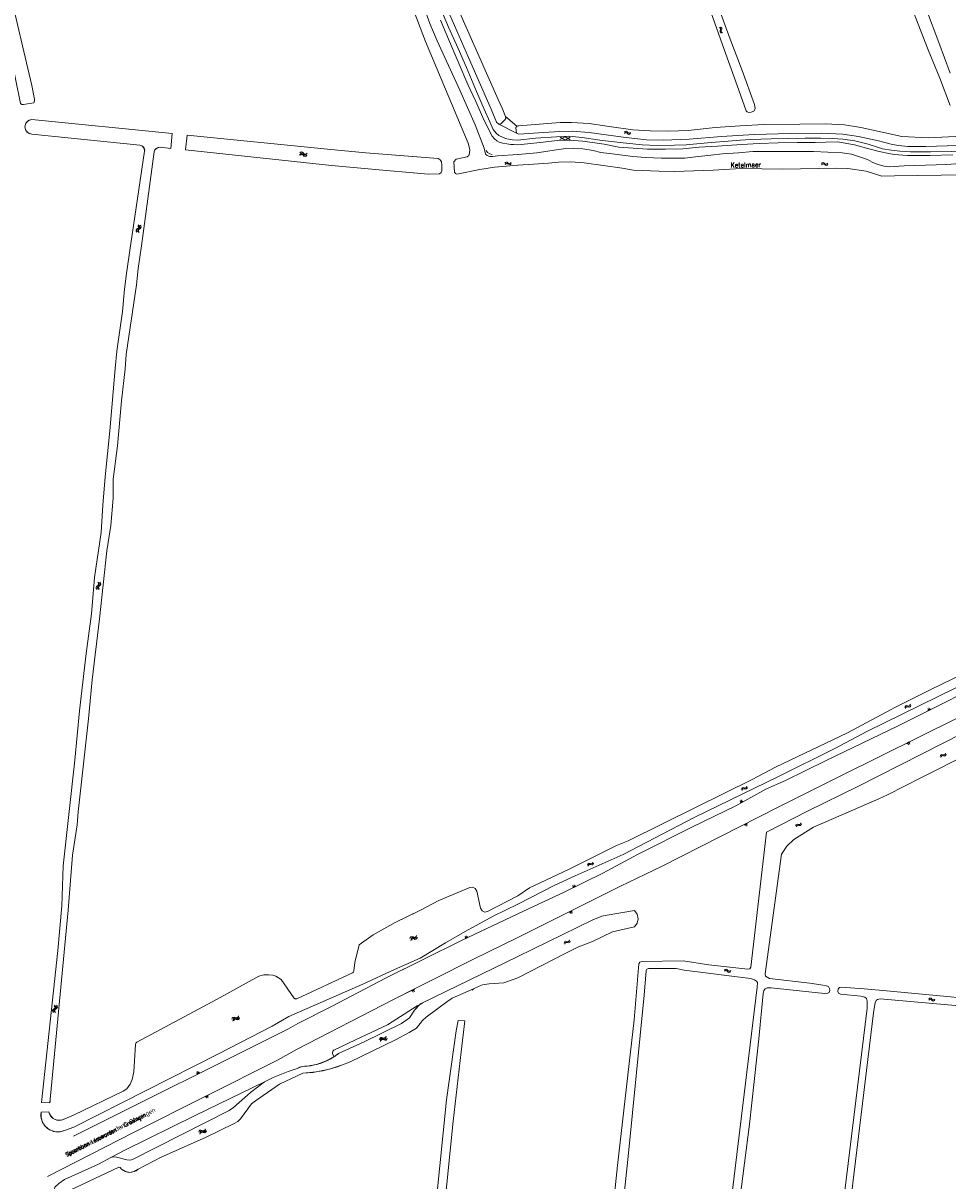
# Model space of a CAD drawing. Header units: metres. Extents: x 189705 to 199106, y 581686 to 588448.
# Tile 31 of 256: x 192800 to 193174, y 582122 to 582590. Entities that reach past the tile are written whole.
import ezdxf

# ---------------------------------------------------------------- set-up
doc = ezdxf.new("R2010")
doc.units = ezdxf.units.M
doc.layers.add('B-WA-OG-GBKN-G', color=7, linetype='Continuous', lineweight=18)
doc.styles.add('Style-STANDARD', font='STANDARD.shx')
doc.styles.add('Style-WORKING', font='WORKING.shx')

msp = doc.modelspace()

# ---------------------------------------------------------------- linework, layer by layer
at = {"layer": 'B-WA-OG-GBKN-G'}
for p, q in [((193081.319, 582588.194), (193081.684, 582588.012)), ((193081.776, 582588.389), (193082.142, 582588.209)), ((193082.142, 582588.209), (193082.364, 582587.969)), ((193081.684, 582588.012), (193081.905, 582587.769)), ((193081.813, 582587.046), (193081.692, 582586.656)), ((193081.692, 582586.656), (193081.714, 582586.328)), ((193081.714, 582586.328), (193081.941, 582586.079)), ((193081.93, 582587.444), (193081.813, 582587.046)), ((193081.905, 582587.769), (193081.93, 582587.444)), ((193081.941, 582586.079), (193082.307, 582585.898)), ((193082.27, 582587.242), (193082.15, 582586.852)), ((193082.15, 582586.852), (193082.172, 582586.523)), ((193082.172, 582586.523), (193082.398, 582586.274)), ((193082.389, 582587.631), (193082.27, 582587.242)), ((193082.364, 582587.969), (193082.389, 582587.631)), ((193082.398, 582586.274), (193082.764, 582586.092)), ((192860.284, 582545.346), (192803.551, 582551.065)), ((193043.066, 582545.936), (193043.387, 582546.186)), ((193043.387, 582546.186), (193043.7, 582546.281)), ((193043.7, 582546.281), (193044.015, 582546.156)), ((193044.015, 582546.156), (193044.312, 582545.878)), ((192847.215, 582540.644), (192803.549, 582545.052)), ((192860.284, 582545.346), (192859.683, 582539.386)), ((192866.254, 582544.745), (192865.653, 582538.783)), ((192923.101, 582539.014), (192866.254, 582544.745)), ((193019.074, 582544.099), (193017, 582542.962)), ((193017.022, 582543.93), (193019.043, 582542.701)), ((193021.116, 582543.836), (193019.043, 582542.701)), ((193019.074, 582544.099), (193021.095, 582542.868)), ((193043.041, 582545.44), (193043.364, 582545.688)), ((193043.364, 582545.688), (193043.679, 582545.78)), ((193043.679, 582545.78), (193043.982, 582545.661)), ((193043.982, 582545.661), (193044.29, 582545.382)), ((193044.29, 582545.382), (193044.587, 582545.102)), ((193044.312, 582545.878), (193044.612, 582545.6)), ((193044.587, 582545.102), (193044.892, 582544.979)), ((193044.612, 582545.6), (193044.916, 582545.477)), ((193044.892, 582544.979), (193045.215, 582545.074)), ((193044.916, 582545.477), (193045.24, 582545.57)), ((193045.215, 582545.074), (193045.538, 582545.325)), ((193045.24, 582545.57), (193045.563, 582545.821)), ((192843.468, 582500), (192849.126, 582538.19)), ((192853.016, 582537.975), (192847.793, 582500)), ((192859.683, 582539.386), (192855.363, 582539.822)), ((192924.642, 582532.481), (192865.653, 582538.783)), ((192912.461, 582536.929), (192912.148, 582536.667)), ((192912.468, 582537.425), (192912.154, 582537.163)), ((192912.781, 582537.034), (192912.461, 582536.929)), ((192912.787, 582537.533), (192912.468, 582537.425)), ((192913.09, 582536.922), (192912.781, 582537.034)), ((192913.097, 582537.421), (192912.787, 582537.533)), ((192913.399, 582536.655), (192913.09, 582536.922)), ((192913.404, 582537.152), (192913.097, 582537.421)), ((192913.721, 582536.885), (192913.404, 582537.152)), ((192914.029, 582536.777), (192913.721, 582536.885)), ((192914.34, 582536.881), (192914.029, 582536.777)), ((192914.654, 582537.141), (192914.34, 582536.881)), ((192913.707, 582536.389), (192913.399, 582536.655)), ((192914.026, 582536.276), (192913.707, 582536.389)), ((192914.336, 582536.382), (192914.026, 582536.276)), ((192914.647, 582536.644), (192914.336, 582536.382)), ((192924.642, 582532.481), (192948.332, 582530.346)), ((192995.023, 582533.646), (192994.752, 582533.34)), ((192995.091, 582533.154), (192994.821, 582532.848)), ((192995.323, 582533.8), (192995.023, 582533.646)), ((192995.391, 582533.306), (192995.091, 582533.154)), ((192995.645, 582533.736), (192995.323, 582533.8)), ((192995.714, 582533.242), (192995.391, 582533.306)), ((192995.99, 582533.517), (192995.645, 582533.736)), ((192996.06, 582533.025), (192995.714, 582533.242)), ((192996.344, 582533.3), (192995.99, 582533.517)), ((192996.404, 582532.808), (192996.06, 582533.025)), ((192996.664, 582533.24), (192996.344, 582533.3)), ((192996.737, 582532.744), (192996.404, 582532.808)), ((192996.956, 582533.389), (192996.664, 582533.24)), ((192997.027, 582532.896), (192996.737, 582532.744)), ((192997.227, 582533.694), (192996.956, 582533.389)), ((192997.296, 582533.202), (192997.027, 582532.896)), ((193122.722, 582533.228), (193123.015, 582533.51)), ((193122.748, 582532.732), (193123.044, 582533.012)), ((193123.015, 582533.51), (193123.317, 582533.637)), ((193123.044, 582533.012), (193123.348, 582533.137)), ((193123.317, 582533.637), (193123.643, 582533.545)), ((193123.348, 582533.137), (193123.662, 582533.049)), ((193123.643, 582533.545), (193123.968, 582533.299)), ((193123.662, 582533.049), (193123.996, 582532.803)), ((193123.968, 582533.299), (193124.294, 582533.054)), ((193123.996, 582532.803), (193124.32, 582532.556)), ((193124.294, 582533.054), (193124.61, 582532.962)), ((193124.32, 582532.556), (193124.636, 582532.464)), ((193124.61, 582532.962), (193124.922, 582533.088)), ((193124.636, 582532.464), (193124.948, 582532.592)), ((193124.922, 582533.088), (193125.218, 582533.371)), ((193124.948, 582532.592), (193125.244, 582532.875)), ((192954.698, 582529.753), (192948.332, 582530.346)), ((192845.867, 582506.265), (192846.008, 582506.573)), ((192845.945, 582505.947), (192845.867, 582506.265)), ((192846.179, 582505.613), (192845.945, 582505.947)), ((192846.008, 582506.573), (192846.301, 582506.855)), ((192846.301, 582506.855), (192846.595, 582507.139)), ((192846.366, 582506.217), (192846.501, 582506.514)), ((192846.442, 582505.898), (192846.366, 582506.217)), ((192846.658, 582507.765), (192846.425, 582508.101)), ((192846.673, 582505.562), (192846.442, 582505.898)), ((192846.501, 582506.514), (192846.796, 582506.806)), ((192846.595, 582507.139), (192846.734, 582507.437)), ((192846.734, 582507.437), (192846.658, 582507.765)), ((192846.796, 582506.806), (192847.091, 582507.088)), ((192847.152, 582507.714), (192846.919, 582508.05)), ((192847.091, 582507.088), (192847.23, 582507.386)), ((192847.23, 582507.386), (192847.152, 582507.714)), ((192830.391, 582363.928), (192830.644, 582363.609)), ((192830.644, 582363.609), (192830.74, 582363.295)), ((192830.887, 582363.91), (192831.142, 582363.592)), ((192831.142, 582363.592), (192831.241, 582363.28)), ((192830.074, 582362.379), (192829.954, 582362.072)), ((192829.954, 582362.072), (192830.054, 582361.75)), ((192830.054, 582361.75), (192830.308, 582361.43)), ((192830.35, 582362.679), (192830.074, 582362.379)), ((192830.624, 582362.99), (192830.35, 582362.679)), ((192830.572, 582362.36), (192830.452, 582362.054)), ((192830.452, 582362.054), (192830.55, 582361.732)), ((192830.55, 582361.732), (192830.805, 582361.412)), ((192830.846, 582362.663), (192830.572, 582362.36)), ((192830.74, 582363.295), (192830.624, 582362.99)), ((192831.12, 582362.964), (192830.846, 582362.663)), ((192831.241, 582363.28), (192831.12, 582362.964)), ((193156.581, 582313.788), (193156.442, 582313.403)), ((193156.804, 582314.041), (193156.581, 582313.788)), ((193156.825, 582313.355), (193156.686, 582312.971)), ((193157.128, 582314.1), (193156.804, 582314.041)), ((193157.049, 582313.607), (193156.825, 582313.355)), ((193157.373, 582313.665), (193157.049, 582313.607)), ((193157.528, 582314.022), (193157.128, 582314.1)), ((193157.774, 582313.59), (193157.373, 582313.665)), ((193157.937, 582313.95), (193157.528, 582314.022)), ((193158.174, 582313.514), (193157.774, 582313.59)), ((193158.257, 582314.011), (193157.937, 582313.95)), ((193158.507, 582313.577), (193158.174, 582313.514)), ((193158.474, 582314.258), (193158.257, 582314.011)), ((193158.614, 582314.64), (193158.474, 582314.258)), ((193158.721, 582313.824), (193158.507, 582313.577)), ((193158.859, 582314.207), (193158.721, 582313.824)), ((193165.886, 582311.977), (193165.662, 582312.43)), ((193166.113, 582312.089), (193165.664, 582312.996)), ((193166.34, 582312.201), (193166.116, 582312.655)), ((193166.567, 582312.313), (193166.118, 582313.221)), ((193166.794, 582312.425), (193166.569, 582312.879)), ((193157.253, 582299.092), (193157.477, 582298.647)), ((193157.475, 582299.204), (193157.924, 582298.315)), ((193157.697, 582299.316), (193157.921, 582298.872)), ((193157.919, 582299.428), (193158.368, 582298.54)), ((193158.141, 582299.54), (193158.366, 582299.096)), ((193170.824, 582294.011), (193170.687, 582293.626)), ((193171.045, 582294.266), (193170.824, 582294.011)), ((193171.071, 582293.58), (193170.934, 582293.195)), ((193171.368, 582294.326), (193171.045, 582294.266)), ((193171.292, 582293.833), (193171.071, 582293.58)), ((193171.616, 582293.893), (193171.292, 582293.833)), ((193171.769, 582294.251), (193171.368, 582294.326)), ((193172.018, 582293.821), (193171.616, 582293.893)), ((193172.178, 582294.182), (193171.769, 582294.251)), ((193172.418, 582293.747), (193172.018, 582293.821)), ((193172.498, 582294.245), (193172.178, 582294.182)), ((193172.75, 582293.812), (193172.418, 582293.747)), ((193172.714, 582294.493), (193172.498, 582294.245)), ((193172.852, 582294.876), (193172.714, 582294.493)), ((193172.963, 582294.061), (193172.75, 582293.812)), ((193173.099, 582294.445), (193172.963, 582294.061)), ((193090.488, 582280.644), (193090.349, 582280.259)), ((193090.71, 582280.897), (193090.488, 582280.644)), ((193090.732, 582280.211), (193090.593, 582279.827)), ((193091.034, 582280.956), (193090.71, 582280.897)), ((193090.956, 582280.463), (193090.732, 582280.211)), ((193091.279, 582280.522), (193090.956, 582280.463)), ((193091.435, 582280.879), (193091.034, 582280.956)), ((193091.681, 582280.447), (193091.279, 582280.522)), ((193091.843, 582280.807), (193091.435, 582280.879)), ((193092.081, 582280.371), (193091.681, 582280.447)), ((193092.164, 582280.869), (193091.843, 582280.807)), ((193092.413, 582280.435), (193092.081, 582280.371)), ((193092.38, 582281.115), (193092.164, 582280.869)), ((193092.52, 582281.498), (193092.38, 582281.115)), ((193092.627, 582280.682), (193092.413, 582280.435)), ((193092.765, 582281.066), (193092.627, 582280.682)), ((193090.308, 582274.866), (193089.819, 582275.746)), ((193090.088, 582274.744), (193089.843, 582275.184)), ((193090.748, 582275.11), (193090.259, 582275.991)), ((193090.528, 582274.988), (193090.284, 582275.428)), ((193090.968, 582275.232), (193090.724, 582275.673)), ((193091.566, 582266.174), (193091.795, 582265.722)), ((193091.791, 582266.288), (193092.25, 582265.386)), ((193092.017, 582266.403), (193092.246, 582265.952)), ((193092.243, 582266.518), (193092.701, 582265.615)), ((193092.468, 582266.632), (193092.698, 582266.181)), ((193112.266, 582265.478), (193112.397, 582265.864)), ((193112.397, 582265.864), (193112.607, 582266.115)), ((193112.518, 582265.05), (193112.651, 582265.435)), ((193112.607, 582266.115), (193112.938, 582266.184)), ((193112.651, 582265.435), (193112.864, 582265.685)), ((193112.864, 582265.685), (193113.183, 582265.752)), ((193112.938, 582266.184), (193113.339, 582266.115)), ((193113.183, 582265.752), (193113.593, 582265.688)), ((193113.339, 582266.115), (193113.742, 582266.047)), ((193113.593, 582265.688), (193113.995, 582265.617)), ((193113.742, 582266.047), (193114.065, 582266.111)), ((193113.995, 582265.617), (193114.317, 582265.681)), ((193114.065, 582266.111), (193114.283, 582266.367)), ((193114.283, 582266.367), (193114.416, 582266.754)), ((193114.317, 582265.681), (193114.535, 582265.939)), ((193114.535, 582265.939), (193114.668, 582266.326)), ((192818.207, 582231.47), (192820.013, 582253.724)), ((192816.172, 582249.358), (192815.719, 582233.125)), ((193028.305, 582250.028), (193028.164, 582249.644)), ((193028.528, 582250.281), (193028.305, 582250.028)), ((193028.548, 582249.595), (193028.407, 582249.211)), ((193028.852, 582250.338), (193028.528, 582250.281)), ((193028.772, 582249.846), (193028.548, 582249.595)), ((193029.096, 582249.903), (193028.772, 582249.846)), ((193029.252, 582250.26), (193028.852, 582250.338)), ((193029.497, 582249.827), (193029.096, 582249.903)), ((193029.66, 582250.187), (193029.252, 582250.26)), ((193029.896, 582249.75), (193029.497, 582249.827)), ((193029.981, 582250.247), (193029.66, 582250.187)), ((193030.229, 582249.812), (193029.896, 582249.75)), ((193030.198, 582250.493), (193029.981, 582250.247)), ((193030.34, 582250.875), (193030.198, 582250.493)), ((193030.444, 582250.059), (193030.229, 582249.812)), ((193030.583, 582250.442), (193030.444, 582250.059)), ((193022.423, 582240.504), (193022.211, 582240.96)), ((193022.651, 582240.609), (193022.228, 582241.522)), ((193022.879, 582240.715), (193022.668, 582241.171)), ((193023.107, 582240.821), (193022.684, 582241.733)), ((193023.335, 582240.926), (193023.124, 582241.383)), ((192818.207, 582231.47), (192810.848, 582153.605)), ((193020.8, 582230.778), (193021.026, 582230.325)), ((193021.027, 582230.89), (193021.477, 582229.985)), ((193021.253, 582231.003), (193021.478, 582230.55)), ((193021.479, 582231.116), (193021.93, 582230.21)), ((193021.706, 582231.228), (193021.931, 582230.776)), ((192956.961, 582220.126), (192956.821, 582219.742)), ((192957.184, 582220.379), (192956.961, 582220.126)), ((192957.204, 582219.692), (192957.064, 582219.309)), ((192957.508, 582220.436), (192957.184, 582220.379)), ((192957.428, 582219.944), (192957.204, 582219.692)), ((192957.752, 582220.001), (192957.428, 582219.944)), ((192957.909, 582220.357), (192957.508, 582220.436)), ((192958.154, 582219.925), (192957.752, 582220.001)), ((192958.317, 582220.284), (192957.909, 582220.357)), ((192958.553, 582219.848), (192958.154, 582219.925)), ((192958.638, 582220.345), (192958.317, 582220.284)), ((192958.886, 582219.91), (192958.553, 582219.848)), ((192958.855, 582220.59), (192958.638, 582220.345)), ((192958.997, 582220.973), (192958.855, 582220.59)), ((192959.101, 582220.156), (192958.886, 582219.91)), ((192959.24, 582220.539), (192959.101, 582220.156)), ((192978.882, 582219.892), (192978.667, 582220.339)), ((192979.106, 582219.999), (192978.675, 582220.895)), ((192979.33, 582220.107), (192979.115, 582220.555)), ((192979.554, 582220.215), (192979.123, 582221.11)), ((192979.778, 582220.322), (192979.562, 582220.77)), ((193018.664, 582218.148), (193018.803, 582218.531)), ((193018.803, 582218.531), (193019.018, 582218.777)), ((193019.018, 582218.777), (193019.351, 582218.839)), ((193019.351, 582218.839), (193019.75, 582218.761)), ((193019.75, 582218.761), (193020.151, 582218.685)), ((193020.151, 582218.685), (193020.476, 582218.742)), ((193020.476, 582218.742), (193020.7, 582218.993)), ((193020.7, 582218.993), (193020.841, 582219.377)), ((193020.719, 582218.307), (193020.942, 582218.559)), ((193020.942, 582218.559), (193021.083, 582218.943)), ((193018.906, 582217.714), (193019.048, 582218.096)), ((193019.048, 582218.096), (193019.266, 582218.342)), ((193019.266, 582218.342), (193019.586, 582218.402)), ((193019.586, 582218.402), (193019.995, 582218.329)), ((193019.995, 582218.329), (193020.395, 582218.249)), ((193020.395, 582218.249), (193020.719, 582218.307)), ((192902.182, 582204.779), (192904.353, 582203.356)), ((192910.624, 582195.58), (192933.141, 582206.082)), ((193083.465, 582206.733), (193083.792, 582206.976)), ((193083.497, 582207.228), (193083.822, 582207.474)), ((193083.792, 582206.976), (193084.108, 582207.064)), ((193083.822, 582207.474), (193084.136, 582207.564)), ((193084.108, 582207.064), (193084.41, 582206.94)), ((193084.136, 582207.564), (193084.449, 582207.435)), ((193084.41, 582206.94), (193084.713, 582206.657)), ((193084.449, 582207.435), (193084.743, 582207.153)), ((193084.713, 582206.657), (193085.006, 582206.373)), ((193084.743, 582207.153), (193085.038, 582206.871)), ((193085.006, 582206.373), (193085.309, 582206.245)), ((193085.038, 582206.871), (193085.341, 582206.743)), ((193085.309, 582206.245), (193085.634, 582206.336)), ((193085.341, 582206.743), (193085.665, 582206.832)), ((193085.634, 582206.336), (193085.96, 582206.582)), ((193085.665, 582206.832), (193085.992, 582207.078)), ((192904.353, 582203.356), (192909.372, 582195.927)), ((192907.444, 582188.437), (192937.31, 582201.489)), ((192878.392, 582195.481), (192845.931, 582178.013)), ((192957.035, 582199.034), (192957.263, 582198.581)), ((192957.036, 582199.035), (192957.264, 582198.584)), ((192957.261, 582199.148), (192957.718, 582198.243)), ((192957.262, 582199.148), (192957.717, 582198.247)), ((192957.487, 582199.262), (192957.715, 582198.812)), ((192957.487, 582199.262), (192957.715, 582198.81)), ((192957.712, 582199.376), (192958.167, 582198.475)), ((192957.713, 582199.376), (192958.17, 582198.472)), ((192957.938, 582199.49), (192958.165, 582199.039)), ((192957.939, 582199.49), (192958.168, 582199.038)), ((193166.382, 582195.313), (193166.061, 582195.06)), ((193166.401, 582195.81), (193166.08, 582195.556)), ((193166.704, 582195.411), (193166.382, 582195.313)), ((193166.723, 582195.909), (193166.401, 582195.81)), ((193167.01, 582195.29), (193166.704, 582195.411)), ((193167.03, 582195.789), (193166.723, 582195.909)), ((193167.312, 582195.016), (193167.01, 582195.29)), ((193167.33, 582195.512), (193167.03, 582195.789)), ((193167.64, 582195.237), (193167.33, 582195.512)), ((193167.945, 582195.12), (193167.64, 582195.237)), ((193168.259, 582195.216), (193167.945, 582195.12)), ((193168.579, 582195.468), (193168.259, 582195.216)), ((192812.095, 582190.792), (192812.221, 582191.107)), ((192812.189, 582190.479), (192812.095, 582190.792)), ((192812.439, 582190.157), (192812.189, 582190.479)), ((192812.221, 582191.107), (192812.5, 582191.403)), ((192812.5, 582191.403), (192812.779, 582191.701)), ((192812.811, 582192.329), (192812.561, 582192.653)), ((192812.596, 582190.769), (192812.716, 582191.072)), ((192812.687, 582190.454), (192812.596, 582190.769)), ((192812.934, 582190.13), (192812.687, 582190.454)), ((192812.716, 582191.072), (192812.996, 582191.379)), ((192812.779, 582191.701), (192812.903, 582192.006)), ((192812.903, 582192.006), (192812.811, 582192.329)), ((192812.996, 582191.379), (192813.277, 582191.675)), ((192813.307, 582192.303), (192813.057, 582192.627)), ((192813.277, 582191.675), (192813.401, 582191.98)), ((192813.401, 582191.98), (192813.307, 582192.303)), ((192910.997, 582185.638), (192924.673, 582192.433)), ((193167.613, 582194.741), (193167.312, 582195.016)), ((193167.929, 582194.62), (193167.613, 582194.741)), ((193168.241, 582194.718), (193167.929, 582194.62)), ((193168.56, 582194.972), (193168.241, 582194.718)), ((192885.045, 582187.565), (192884.912, 582187.179)), ((192885.263, 582187.822), (192885.045, 582187.565)), ((192885.296, 582187.137), (192885.163, 582186.75)), ((192885.586, 582187.886), (192885.263, 582187.822)), ((192885.515, 582187.392), (192885.296, 582187.137)), ((192885.838, 582187.456), (192885.515, 582187.392)), ((192885.988, 582187.815), (192885.586, 582187.886)), ((192886.241, 582187.387), (192885.838, 582187.456)), ((192886.397, 582187.75), (192885.988, 582187.815)), ((192886.641, 582187.318), (192886.241, 582187.387)), ((192886.717, 582187.816), (192886.397, 582187.75)), ((192886.973, 582187.386), (192886.641, 582187.318)), ((192886.929, 582188.066), (192886.717, 582187.816)), ((192887.063, 582188.451), (192886.929, 582188.066)), ((192887.183, 582187.637), (192886.973, 582187.386)), ((192887.315, 582188.023), (192887.183, 582187.637)), ((192944.252, 582179.063), (192944.392, 582179.446)), ((192944.392, 582179.446), (192944.607, 582179.692)), ((192944.494, 582178.629), (192944.636, 582179.011)), ((192944.607, 582179.692), (192944.94, 582179.753)), ((192944.636, 582179.011), (192944.854, 582179.256)), ((192944.854, 582179.256), (192945.175, 582179.316)), ((192944.94, 582179.753), (192945.34, 582179.675)), ((192945.175, 582179.316), (192945.583, 582179.242)), ((192945.34, 582179.675), (192945.741, 582179.598)), ((192945.583, 582179.242), (192945.983, 582179.162)), ((192945.741, 582179.598), (192946.065, 582179.654)), ((192945.983, 582179.162), (192946.308, 582179.219)), ((192946.065, 582179.654), (192946.289, 582179.905)), ((192946.289, 582179.905), (192946.431, 582180.289)), ((192946.308, 582179.219), (192946.531, 582179.471)), ((192946.531, 582179.471), (192946.673, 582179.855)), ((192820.456, 582143.74), (192878.998, 582173.402)), ((192870.381, 582165.089), (192870.16, 582165.535)), ((192870.604, 582165.2), (192870.162, 582166.091)), ((192870.383, 582165.09), (192870.163, 582165.534)), ((192870.605, 582165.2), (192870.165, 582166.088)), ((192870.827, 582165.31), (192870.606, 582165.756)), ((192870.827, 582165.31), (192870.607, 582165.754)), ((192871.05, 582165.42), (192870.608, 582166.312)), ((192871.049, 582165.42), (192870.609, 582166.308)), ((192871.271, 582165.53), (192871.051, 582165.974)), ((192871.273, 582165.531), (192871.052, 582165.977)), ((192807.393, 582153.718), (192810.848, 582153.605)), ((192810.848, 582153.605), (192810.99, 582154.23)), ((192873.628, 582156.203), (192873.856, 582155.75)), ((192873.63, 582156.204), (192873.857, 582155.753)), ((192873.854, 582156.317), (192874.311, 582155.412)), ((192873.855, 582156.317), (192874.31, 582155.416)), ((192874.08, 582156.431), (192874.307, 582155.981)), ((192874.08, 582156.431), (192874.308, 582155.979)), ((192874.305, 582156.545), (192874.76, 582155.644)), ((192874.306, 582156.545), (192874.763, 582155.641)), ((192874.531, 582156.659), (192874.758, 582156.208)), ((192874.532, 582156.659), (192874.761, 582156.207)), ((192807.279, 582149.752), (192810.338, 582149.922)), ((192816.909, 582147.032), (192820.336, 582148.593)), ((192816.795, 582142.386), (192820.456, 582143.74)), ((192871.652, 582141.902), (192871.516, 582141.516)), ((192871.871, 582142.158), (192871.652, 582141.902)), ((192871.901, 582141.472), (192871.765, 582141.086)), ((192872.194, 582142.22), (192871.871, 582142.158)), ((192872.121, 582141.726), (192871.901, 582141.472)), ((192872.444, 582141.788), (192872.121, 582141.726)), ((192872.596, 582142.147), (192872.194, 582142.22)), ((192872.846, 582141.718), (192872.444, 582141.788)), ((192873.005, 582142.08), (192872.596, 582142.147)), ((192873.247, 582141.646), (192872.846, 582141.718)), ((192873.325, 582142.144), (192873.005, 582142.08)), ((192873.579, 582141.713), (192873.247, 582141.646)), ((192873.539, 582142.393), (192873.325, 582142.144)), ((192873.675, 582142.777), (192873.539, 582142.393)), ((192873.791, 582141.962), (192873.579, 582141.713)), ((192873.924, 582142.347), (192873.791, 582141.962))]:
    msp.add_line(p, q, dxfattribs=at)
at = {"layer": 'B-WA-OG-GBKN-G', "flags": 128}
for points in [[(192955.227, 582650.906), (192954.932, 582647.713), (192955.081, 582643.757), (192955.372, 582639.897), (192957.217, 582630.938), (192958.975, 582623.3), (192961.038, 582616.71), (192963.846, 582609.016), (192967.639, 582598.613), (192971.982, 582588.358), (192975.86, 582579.681), (192979.243, 582572.058), (192983.24, 582562.429), (192986.376, 582555.283), (192988.698, 582550.042), (192990.056, 582546.983), (192991.197, 582545.475), (192992.342, 582544.592), (192994.958, 582543.409), (192996.152, 582543.034), (192997.829, 582542.843), (193000, 582542.718)], [(193000, 582536.911), (192991.81, 582536.396), (192989.908, 582536.123), (192988.596, 582536.144), (192987.507, 582536.461), (192986.936, 582536.997), (192986.313, 582539.436), (192982.776, 582548.933), (192976.529, 582562.846), (192967.337, 582582.902), (192964.461, 582589.855), (192959.781, 582602.597), (192956.951, 582611.249), (192954.924, 582617.754), (192952.741, 582625.399), (192951.516, 582629.579), (192949.736, 582637.67), (192949.182, 582642.431), (192949.209, 582646.789)], [(192791.094, 582597.781), (192794.878, 582577.39), (192798.951, 582557.502), (192799.427, 582557.087), (192800.163, 582557.074), (192804.317, 582557.841), (192804.635, 582558.571), (192804.621, 582559.207), (192803.473, 582564.765), (192793.974, 582605.582)], [(192791.094, 582597.781), (192794.878, 582577.39), (192798.951, 582557.502), (192799.427, 582557.087), (192800.163, 582557.074), (192804.317, 582557.841), (192804.635, 582558.571), (192804.621, 582559.207), (192803.473, 582564.765), (192793.974, 582605.582)], [(192956.831, 582597.832), (192962.662, 582582.614), (192979.957, 582541.511), (192980.521, 582538.909), (192980.419, 582537.387), (192980.2, 582536.527), (192979.528, 582535.903), (192974.99, 582534.991), (192974.107, 582533.939), (192974.364, 582529.768), (192974.712, 582529.254)], [(192995.034, 582552.294), (192993.625, 582555.59), (192991.972, 582559.061), (192984.191, 582576.76), (192973.997, 582600.063)], [(192971.558, 582595.537), (192979.977, 582576.142), (192989.127, 582555.176), (192991.283, 582549.909), (192992.346, 582549.193)], [(193081.218, 582596.009), (193085.847, 582583.529), (193090.604, 582570.84), (193095.684, 582557.058), (193095.859, 582555.407), (193095.29, 582554.469), (193094.308, 582554.062), (193093.347, 582553.896), (193092.642, 582554.113), (193092.281, 582554.54), (193087.957, 582566.666), (193083.417, 582579.386), (193078.095, 582594.115)], [(193158.998, 582596.889), (193165.849, 582579.178), (193170.494, 582567.758)], [(193174.732, 582569.839), (193170.076, 582582.137), (193165.099, 582595.429)], [(192968.673, 582591.204), (192971.981, 582583.531), (192975.805, 582574.405), (192979.781, 582565.252), (192982.958, 582558.298), (192986.243, 582550.891), (192989.591, 582544.285), (192990.585, 582543.278), (192991.53, 582542.422), (192992.478, 582541.915), (192993.75, 582541.482), (192995.517, 582541.151), (192997.075, 582540.928), (192998.286, 582540.9), (193000, 582540.852)], [(193170.494, 582567.758), (193174.649, 582556.662)], [(192803.549, 582545.052), (192802.129, 582545.519), (192801.107, 582546.611), (192800.737, 582548.059), (192801.108, 582549.508), (192802.13, 582550.599), (192803.551, 582551.065)], [(192860.284, 582545.346), (192803.551, 582551.065)], [(192992.346, 582549.193), (192993.061, 582549.315), (192994.719, 582550.969), (192995.086, 582551.509), (192995.034, 582552.294)], [(192995.034, 582552.294), (192999.51, 582548.319)], [(192999.413, 582545.454), (192992.346, 582549.193)], [(192999.413, 582545.454), (192999.286, 582546.654), (192999.224, 582547.777), (192999.51, 582548.319)], [(192999.51, 582548.319), (193000, 582548.444)], [(193000, 582548.444), (193000.362, 582548.536)], [(193177.754, 582540.595), (193164.898, 582540.096), (193157.542, 582540.101), (193153.774, 582540.548), (193151.4, 582540.993), (193145.802, 582542.361), (193137.637, 582544.187), (193131.276, 582545.144), (193122.642, 582545.487), (193110.084, 582545.426), (193095.551, 582544.996), (193082.23, 582544.162), (193069.204, 582543.057), (193058.698, 582542.733), (193052.013, 582542.878), (193042.542, 582543.881), (193028.827, 582545.785), (193021.936, 582546.278), (193016.877, 582546.226), (193010.384, 582545.751), (193000.341, 582545.142), (193000, 582545.257)], [(193000.362, 582548.536), (193017.143, 582549.865), (193021.609, 582549.893), (193028.822, 582549.399), (193036.86, 582548.154), (193046.446, 582546.815), (193053.48, 582546.527), (193060.978, 582546.329), (193068.748, 582546.62), (193079.695, 582547.756), (193089.867, 582548.507), (193099.458, 582549.052), (193113.965, 582549.16), (193124.278, 582549.278), (193132.007, 582548.847), (193138.536, 582547.876), (193147.256, 582545.881), (193155.15, 582544.146), (193165.849, 582543.669), (193179.505, 582544.244)], [(192847.215, 582540.644), (192803.549, 582545.052)], [(192860.284, 582545.346), (192859.683, 582539.386)], [(192866.254, 582544.745), (192865.653, 582538.783)], [(192923.101, 582539.014), (192866.254, 582544.745)], [(193000, 582545.257), (192999.413, 582545.454)], [(193000, 582542.718), (193007.096, 582543.444), (193015.595, 582544.077), (193020.528, 582544.317), (193025.975, 582543.751), (193033.092, 582542.727), (193041.262, 582541.761), (193050.23, 582540.783), (193056.234, 582540.581), (193063.269, 582540.687), (193067.954, 582540.806), (193078.107, 582541.734), (193084.95, 582542.219), (193089.966, 582542.708), (193094.024, 582542.94), (193102.338, 582543.199), (193109.376, 582543.353), (193116.086, 582543.489), (193122.347, 582543.559), (193127.272, 582543.326), (193131.274, 582543.131), (193136.242, 582542.395), (193141.551, 582541.053), (193145.682, 582539.681), (193147.375, 582539.153), (193151.045, 582538.59), (193154.318, 582538.184), (193158.67, 582537.933), (193166.732, 582538.022)], [(193000, 582540.852), (193009.021, 582541.785), (193017.046, 582542.625), (193022.401, 582542.51), (193026.301, 582542.317), (193034.865, 582541.02), (193040.752, 582539.894), (193046.58, 582539.47), (193052.377, 582538.994), (193059.587, 582539.097), (193066.598, 582539.229), (193073.293, 582539.84), (193080.735, 582540.263), (193090.359, 582540.9), (193097.55, 582541.402)], [(193097.55, 582541.402), (193105.162, 582541.55), (193113.026, 582541.765), (193120.186, 582541.792), (193124.444, 582541.846), (193129.227, 582541.963), (193136.017, 582540.846)], [(192843.468, 582500), (192849.126, 582538.19)], [(192849.126, 582538.19), (192848.986, 582539.326), (192848.282, 582540.23), (192847.215, 582540.644)], [(192853.016, 582537.975), (192847.793, 582500)], [(192853.016, 582537.975), (192853.433, 582538.98), (192854.288, 582539.654), (192855.363, 582539.822)], [(192859.683, 582539.386), (192855.363, 582539.822)], [(192924.642, 582532.481), (192865.653, 582538.783)], [(192923.101, 582539.014), (192938.473, 582537.554), (192967.703, 582535.269), (192968.558, 582534.797), (192969.051, 582533.95), (192969.281, 582532.574), (192969.29, 582530.16), (192968.975, 582529.581), (192968.28, 582529.06), (192963.73, 582528.936), (192954.698, 582529.753)], [(192923.101, 582539.014), (192938.473, 582537.554), (192959.327, 582535.924)], [(192987.17, 582538.542), (192987.731, 582537.67), (192988.598, 582537.101), (192989.621, 582536.932)], [(193178.636, 582533.287), (193173.39, 582532.855), (193156.157, 582532.28), (193150.135, 582531.922), (193148.049, 582532.167), (193145.483, 582532.855), (193143.213, 582533.765), (193141.313, 582534.821), (193138.047, 582535.991), (193134.816, 582536.977), (193131.031, 582537.52), (193119.471, 582538.171), (193094.889, 582538.128), (193089.125, 582537.512), (193082.679, 582537.137), (193077.968, 582536.611), (193071.724, 582535.885), (193067.494, 582535.469), (193062.452, 582535.386), (193058.075, 582535.414), (193051.519, 582535.63), (193046.478, 582536.065), (193039.129, 582537.003), (193033.534, 582537.661), (193030.452, 582538.535), (193026.261, 582539.227), (193022.623, 582539.474), (193019.353, 582539.278), (193015.529, 582538.824), (193007.622, 582537.621), (193000.067, 582536.915), (193000, 582536.911)], [(193136.017, 582540.846), (193141.77, 582539.223), (193146.029, 582538.099), (193149.871, 582537.332), (193152.017, 582536.872), (193155.642, 582536.609), (193157.494, 582536.552), (193166.505, 582536.524), (193175.771, 582536.767)], [(193166.732, 582538.022), (193175.219, 582538.129), (193182.108, 582538.485), (193189.898, 582538.802), (193196.557, 582538.79), (193203.494, 582538.996), (193210.851, 582538.919), (193215.761, 582539.087), (193220.489, 582538.956), (193222.387, 582538.724), (193227.722, 582537.408), (193235.666, 582534.994)], [(192924.642, 582532.481), (192948.332, 582530.346)], [(192990.56, 582531.799), (193000, 582532.582)], [(193000, 582532.582), (193010.45, 582533.216), (193012.304, 582533.448)], [(193012.304, 582533.448), (193016.42, 582533.809)], [(193016.42, 582533.809), (193021.349, 582533.995), (193026.812, 582533.495), (193042.136, 582531.358), (193046.685, 582530.552), (193057.129, 582530.111), (193063.303, 582530.019), (193078.877, 582530.5), (193090.183, 582531.178), (193106.953, 582531.025), (193128.93, 582531.415), (193133.376, 582531.295)], [(192954.698, 582529.753), (192948.332, 582530.346)], [(192959.327, 582529.334), (192954.698, 582529.753)], [(192974.712, 582529.254), (192975.317, 582528.963), (192984.545, 582530.785)], [(192984.545, 582530.785), (192990.56, 582531.799)], [(193133.376, 582531.295), (193140.797, 582530.163)], [(193140.797, 582530.163), (193147.131, 582528.147)], [(193147.131, 582528.147), (193152.233, 582528.223)], [(193235.982, 582525.683), (193233.388, 582526.696), (193228.229, 582528.085), (193225.586, 582528.462), (193210.442, 582529.252), (193201.6, 582529.443), (193180.461, 582528.647), (193152.233, 582528.223)], [(192843.468, 582500), (192841.755, 582488.761), (192841.01, 582482.461), (192840.185, 582473.392), (192837.879, 582457.413), (192837.158, 582450.377), (192835.068, 582425.125), (192833.139, 582406.606), (192832.185, 582395.148), (192831.51, 582384.098), (192828.896, 582365.935), (192827.581, 582351.15), (192825.503, 582335.196), (192822.857, 582312.054), (192820.85, 582292.036), (192816.172, 582249.358)], [(192843.468, 582500), (192841.755, 582488.761), (192841.01, 582482.461), (192840.185, 582473.392), (192837.879, 582457.413), (192837.158, 582450.377), (192835.068, 582425.125), (192833.139, 582406.606), (192832.185, 582395.148), (192831.51, 582384.098), (192828.896, 582365.935), (192827.581, 582351.15), (192825.503, 582335.196), (192822.857, 582312.054), (192820.85, 582292.036), (192816.172, 582249.358)], [(192820.013, 582253.724), (192821.884, 582265.867), (192822.272, 582271.227), (192826.435, 582308.798), (192827.954, 582324.575), (192830.881, 582349.19), (192833.812, 582376.701), (192835.401, 582386.964), (192836.38, 582397.99), (192836.39, 582405.688), (192838.109, 582419.151), (192839.707, 582437.289), (192841.299, 582450.321), (192841.662, 582456.088), (192845.838, 582484.182), (192846.533, 582490.864), (192847.793, 582500)], [(192820.013, 582253.724), (192821.884, 582265.867), (192822.272, 582271.227), (192826.435, 582308.798), (192827.954, 582324.575), (192830.881, 582349.19), (192833.812, 582376.701), (192835.401, 582386.964), (192836.38, 582397.99), (192836.39, 582405.688), (192838.109, 582419.151), (192839.707, 582437.289), (192841.299, 582450.321), (192841.662, 582456.088), (192845.838, 582484.182), (192846.533, 582490.864), (192847.793, 582500)], [(193124.524, 582291.952), (193153.69, 582305.943), (193241.767, 582350.152)], [(193184.997, 582329.339), (193166.568, 582320.455)], [(193128.072, 582296.787), (193141.016, 582303.702), (193184.117, 582324.763)], [(193130.838, 582285.843), (193209.296, 582324.848)], [(193166.568, 582320.455), (193152.556, 582313.486), (193133.166, 582303.049)], [(193197.101, 582311.683), (193137.326, 582281.361)], [(193133.166, 582303.049), (193104.076, 582289.262)], [(193163.145, 582285.098), (193201.156, 582304.173)], [(193105.303, 582285.504), (193128.072, 582296.787)], [(193048.63, 582254.071), (193070.56, 582265.123), (193088.074, 582273.624), (193100.156, 582280.334), (193108.203, 582283.91), (193124.524, 582291.952)], [(193104.076, 582289.262), (193094.71, 582284.311), (193072.094, 582273.028)], [(193058.294, 582249.24), (193105.2, 582273.105), (193130.838, 582285.843)], [(193071.29, 582268.91), (193105.303, 582285.504)], [(193163.145, 582285.098), (193149.351, 582278.061)], [(193117.07, 582271.405), (193137.326, 582281.361)], [(193145.822, 582276.451), (193119.471, 582264.932)], [(193145.822, 582276.451), (193149.351, 582278.061)], [(193044.554, 582259.498), (193072.094, 582273.028)], [(193117.07, 582271.405), (193100.42, 582262.902)], [(193071.29, 582268.91), (193042.558, 582253.879)], [(193100.42, 582262.902), (193094.078, 582208.394)], [(193106.535, 582254.104), (193108.713, 582257.284), (193111.554, 582260.061), (193119.471, 582264.932)], [(193044.554, 582259.498), (193039.908, 582257.506), (193020.439, 582247.907), (193004.701, 582240.452), (193000, 582237.193)], [(192818.207, 582231.47), (192820.013, 582253.724)], [(193000, 582229.952), (193018.653, 582238.757), (193034.366, 582246.391), (193048.63, 582254.071)], [(193000, 582233.839), (193014.964, 582241.543), (193023.087, 582245.347), (193042.558, 582253.879)], [(193106.535, 582254.104), (193099.997, 582205.625)], [(192816.172, 582249.358), (192815.719, 582233.125)], [(193041.53, 582241.095), (193058.294, 582249.24)], [(192933.713, 582206.889), (192934.044, 582210.207), (192935.806, 582217.37), (192941.501, 582221.479), (192950.425, 582226.5), (192960.592, 582231.418), (192968.04, 582235.399), (192980.62, 582240.559)], [(192980.62, 582240.559), (192981.757, 582240.672), (192982.771, 582240.144), (192983.33, 582239.147)], [(192983.33, 582239.147), (192984.898, 582232.178)], [(192987.77, 582230.842), (193000, 582237.193)], [(193000, 582220.425), (193041.53, 582241.095)], [(192807.393, 582153.718), (192814.02, 582215.19), (192815.719, 582233.125)], [(192807.393, 582153.718), (192814.02, 582215.19), (192815.719, 582233.125)], [(193000, 582233.839), (192989.955, 582228.947), (192978.643, 582222.785), (192970.711, 582218.196), (192960.542, 582211.982), (192950.095, 582207.445), (192937.31, 582201.489)], [(192818.207, 582231.47), (192810.848, 582153.605)], [(193000, 582229.952), (192977.241, 582219.103), (192946.687, 582204.096), (192924.673, 582192.433)], [(192933.713, 582206.889), (192934.044, 582210.207), (192935.806, 582217.37), (192941.501, 582221.479), (192950.425, 582226.5), (192959.327, 582230.806)], [(192984.898, 582232.178), (192985.5, 582231.14), (192986.588, 582230.634), (192987.77, 582230.842)], [(193000, 582212.701), (193030.237, 582227.528), (193033.943, 582228.959), (193035.213, 582229.292)], [(193035.213, 582229.292), (193047.119, 582231.284)], [(193047.119, 582231.284), (193048.178, 582229.768), (193048.551, 582227.956), (193048.178, 582226.145), (193047.119, 582224.629)], [(193038.25, 582222.643), (193047.119, 582224.629)], [(192910.755, 582175.273), (192949.496, 582195.226), (192982.033, 582211.653), (193000, 582220.425)], [(193038.25, 582222.643), (193030.153, 582218.737), (193024.517, 582216.539), (193019.389, 582214.088), (193000, 582204.139)], [(192959.327, 582210.305), (192946.687, 582204.096), (192924.673, 582192.433)], [(192959.327, 582211.455), (192950.095, 582207.445), (192937.31, 582201.489)], [(193000, 582212.701), (192960.849, 582193.714), (192960.351, 582193.237)], [(193026.224, 582000), (193033.587, 582065.208), (193040.295, 582128.234), (193047.011, 582187.094), (193048.918, 582209.779)], [(193048.918, 582209.779), (193049.232, 582210.426), (193049.898, 582210.695)], [(193049.898, 582210.695), (193066.756, 582210.972)], [(193066.756, 582210.972), (193077.101, 582209.395), (193092.963, 582207.517)], [(192878.392, 582195.481), (192895.297, 582204.761), (192897.329, 582205.241), (192899.184, 582205.341), (192900.911, 582205.186), (192902.182, 582204.779)], [(192878.392, 582195.481), (192895.297, 582204.761), (192897.329, 582205.241), (192899.184, 582205.341), (192900.911, 582205.186), (192902.182, 582204.779)], [(192902.182, 582204.779), (192904.353, 582203.356)], [(192910.624, 582195.58), (192933.141, 582206.082)], [(192933.141, 582206.082), (192933.534, 582206.41), (192933.713, 582206.889)], [(193051.784, 582206.926), (193051.056, 582197.088), (193044.655, 582133.25), (193040.243, 582090.936), (193030.339, 582000)], [(193051.784, 582206.926), (193052.1, 582207.584), (193052.778, 582207.852)], [(193063.943, 582207.89), (193052.778, 582207.852)], [(193095.686, 582203.315), (193093.983, 582203.768), (193067.221, 582207.212), (193063.943, 582207.89)], [(193099.997, 582205.625), (193100.104, 582204.773), (193101.707, 582203.837), (193117.998, 582201.892), (193124.199, 582200.993), (193125.521, 582200.538), (193125.878, 582199.802), (193126.033, 582198.939), (193125.754, 582198.201), (193125.247, 582197.92), (193123.977, 582197.739), (193102.325, 582200.078), (193100.8, 582200.048), (193099.962, 582199.666), (193099.43, 582198.927), (193099.153, 582197.682), (193097.335, 582179.359), (193093.543, 582144.923), (193081.736, 582052.515), (193075.287, 582000)], [(193094.078, 582208.394), (193093.703, 582207.724), (193092.963, 582207.517)], [(192904.353, 582203.356), (192909.372, 582195.927)], [(192907.444, 582188.437), (192937.31, 582201.489)], [(192910.755, 582175.273), (192949.496, 582195.226), (192959.327, 582200.19)], [(192982.068, 582199.585), (192984.28, 582200.701), (192985.728, 582201.182), (192988.32, 582201.586), (192994.366, 582202.062), (193000, 582204.139)], [(193075.539, 582026.254), (193096.683, 582200.319), (193096.806, 582202.123), (193096.45, 582202.782), (193095.686, 582203.315)], [(193139.955, 582199.58), (193130.628, 582200.347), (193129.918, 582200.167), (193129.487, 582199.633), (193129.337, 582198.616), (193129.541, 582197.93), (193130.33, 582197.475), (193138.615, 582196.706), (193140.19, 582196.253), (193140.827, 582195.695), (193141.21, 582194.578), (193141.114, 582191.783), (193123.367, 582046.463), (193117.464, 582000)], [(192878.392, 582195.481), (192845.931, 582178.013)], [(192909.372, 582195.927), (192909.934, 582195.523), (192910.624, 582195.58)], [(192929.038, 582168.851), (192931.935, 582170.042), (192950.516, 582179.067), (192956.007, 582181.932), (192959.032, 582183.782), (192961.5, 582186.88), (192962.95, 582188.224), (192971.264, 582194.389), (192973.451, 582195.835)], [(192973.451, 582195.835), (192982.068, 582199.585)], [(192981.463, 582199.037), (192982.068, 582199.585)], [(193139.955, 582199.58), (193148.925, 582198.763)], [(193143.658, 582189.96), (193144.438, 582194.078), (193144.868, 582195.044), (193145.35, 582195.376), (193146.442, 582195.581), (193198.157, 582191.026), (193199.375, 582191.436), (193199.857, 582192.021), (193199.856, 582192.732), (193199.626, 582193.266), (193199.143, 582193.722), (193198.049, 582193.999), (193174.821, 582196.384), (193148.925, 582198.763)], [(192910.997, 582185.638), (192924.673, 582192.433)], [(192925.577, 582172.114), (192925.004, 582173.555), (192925.158, 582174.393), (192925.564, 582174.775), (192934.309, 582179.058), (192947.272, 582185.04), (192959.272, 582192.725), (192960.351, 582193.237)], [(192925.577, 582172.114), (192925.004, 582173.555), (192925.158, 582174.393), (192925.564, 582174.775), (192934.309, 582179.058), (192947.272, 582185.04), (192959.272, 582192.725), (192959.327, 582192.751)], [(192960.351, 582193.237), (192958.152, 582191.049), (192956.192, 582187.926), (192952.887, 582185.593), (192937.814, 582178.19), (192927.545, 582173.501)], [(192959.327, 582192.219), (192958.152, 582191.049), (192956.192, 582187.926), (192952.887, 582185.593), (192937.814, 582178.19), (192927.545, 582173.501)], [(192960.351, 582193.237), (192961.408, 582193.739)], [(192907.444, 582188.437), (192900.606, 582184.583), (192878.998, 582173.402)], [(192907.444, 582188.437), (192900.606, 582184.583), (192878.998, 582173.402)], [(192973.871, 582146.19), (192977.006, 582174.21), (192978.59, 582186.674)], [(192975.852, 582186.842), (192975.06, 582182.673)], [(192975.852, 582186.842), (192978.59, 582186.674)], [(193125.888, 582043.496), (193130.095, 582074.554), (193135.337, 582121.086), (193143.658, 582189.96)], [(192910.997, 582185.638), (192907.234, 582183.483), (192820.402, 582140.107)], [(192910.997, 582185.638), (192907.234, 582183.483), (192820.402, 582140.107)], [(192953.971, 582000), (192954.253, 582002.869), (192953.899, 582003.657), (192953.341, 582004.14), (192952.553, 582004.395), (192950.141, 582004.627), (192906.195, 582006.681), (192905.282, 582007.114), (192904.749, 582007.75), (192904.676, 582010.519), (192905.134, 582011.307), (192905.77, 582011.814), (192910.952, 582011.351), (192932.061, 582010.235), (192938.081, 582010.051), (192953.625, 582008.281), (192954.566, 582008.56), (192955.634, 582009.651), (192956.041, 582010.616), (192958.737, 582031.954), (192971.189, 582154.806), (192975.06, 582182.673)], [(192929.038, 582168.851), (192931.935, 582170.042), (192950.516, 582179.067), (192956.007, 582181.932), (192959.032, 582183.782), (192959.327, 582184.153)], [(192845.407, 582177.185), (192844.822, 582166.096), (192844.132, 582163.023), (192843.266, 582161.042), (192841.891, 582159.214), (192840.442, 582158.327), (192820.336, 582148.593)], [(192845.407, 582177.185), (192844.822, 582166.096), (192844.132, 582163.023), (192843.266, 582161.042), (192841.891, 582159.214), (192840.442, 582158.327), (192820.336, 582148.593)], [(192845.407, 582177.185), (192845.56, 582177.668), (192845.931, 582178.013)], [(192809.813, 582123.807), (192844.918, 582141.706), (192902.773, 582170.81), (192910.755, 582175.273)], [(192809.813, 582123.807), (192844.918, 582141.706), (192902.773, 582170.81), (192910.755, 582175.273)], [(192820.456, 582143.74), (192878.998, 582173.402)], [(192925.577, 582172.114), (192922.212, 582170.323), (192918.613, 582169.067), (192914.864, 582168.374)], [(192927.545, 582173.501), (192926.578, 582172.784), (192925.577, 582172.114)], [(192897.605, 582162.025), (192901.138, 582163.774), (192907.161, 582166.207), (192910.758, 582167.483)], [(192897.605, 582162.025), (192901.138, 582163.774), (192907.161, 582166.207), (192910.758, 582167.483)], [(192910.758, 582167.483), (192912.746, 582168.23), (192914.864, 582168.374)], [(192913.028, 582165.514), (192918.475, 582166.043), (192923.833, 582167.16), (192929.038, 582168.851)], [(192913.028, 582165.514), (192903.624, 582161.078), (192893.987, 582154.407), (192892.31, 582153.088), (192887.932, 582147.122), (192886.787, 582146.006), (192885.364, 582145.219)], [(192913.028, 582165.514), (192903.624, 582161.078), (192893.987, 582154.407), (192892.31, 582153.088), (192887.932, 582147.122), (192886.787, 582146.006), (192885.364, 582145.219)], [(192835.506, 582131.427), (192841.175, 582134.368), (192869.592, 582148.387), (192897.605, 582162.025)], [(192835.506, 582131.427), (192841.175, 582134.368), (192869.592, 582148.387), (192897.605, 582162.025)], [(192885.017, 582151.597), (192891.883, 582157.737), (192897.605, 582162.025)], [(192885.017, 582151.597), (192891.883, 582157.737), (192897.605, 582162.025)], [(192807.393, 582153.718), (192810.848, 582153.605)], [(192810.848, 582153.605), (192810.99, 582154.23)], [(192807.279, 582149.752), (192807.257, 582147.658), (192807.869, 582145.656), (192809.059, 582143.933), (192810.715, 582142.651), (192812.682, 582141.931), (192814.774, 582141.84), (192816.795, 582142.386)], [(192807.279, 582149.752), (192810.338, 582149.922)], [(192810.338, 582149.922), (192811.013, 582148.416), (192812.184, 582147.253), (192813.694, 582146.588), (192815.343, 582146.511), (192816.909, 582147.032)], [(192816.909, 582147.032), (192820.336, 582148.593)], [(192885.017, 582151.597), (192883.237, 582150.506), (192844.269, 582130.681), (192843.379, 582130.377), (192841.906, 582130.454), (192837.766, 582131.552), (192836.573, 582131.68), (192835.506, 582131.427)], [(192885.017, 582151.597), (192883.237, 582150.506), (192844.269, 582130.681), (192843.379, 582130.377), (192841.906, 582130.454), (192837.766, 582131.552), (192836.573, 582131.68), (192835.506, 582131.427)], [(192816.795, 582142.386), (192820.456, 582143.74)], [(192846.448, 582126.664), (192855.752, 582131.532), (192873.747, 582139.592), (192885.364, 582145.219)], [(192846.448, 582126.664), (192855.752, 582131.532), (192873.747, 582139.592), (192885.364, 582145.219)], [(192973.871, 582146.19), (192970.114, 582108.847), (192959.832, 582014.804), (192958.518, 582000)], [(192835.506, 582131.427), (192830.497, 582128.765), (192816.695, 582122.505), (192814.432, 582120.957), (192812.779, 582119.511), (192812.626, 582118.622), (192812.701, 582117.326), (192813.284, 582116.613), (192814.402, 582116.511), (192816.791, 582117.194), (192838.701, 582127.562), (192839.286, 582127.383), (192839.793, 582126.748)], [(192835.506, 582131.427), (192830.497, 582128.765), (192816.695, 582122.505), (192814.432, 582120.957), (192812.779, 582119.511), (192812.626, 582118.622), (192812.701, 582117.326), (192813.284, 582116.613), (192814.402, 582116.511), (192816.791, 582117.194), (192838.701, 582127.562), (192839.286, 582127.383), (192839.793, 582126.748)], [(192839.793, 582126.748), (192841.33, 582125.794), (192843.105, 582125.446), (192844.888, 582125.749), (192846.448, 582126.664)]]:
    msp.add_lwpolyline(points, dxfattribs=at)
at = {"layer": 'B-WA-OG-GBKN-G', "extrusion": (0, 0, -1)}
for centre, radius, start, end in [((-192803.75, 582548.058), 3.013, 273.82786, 86.21026), ((-192855.148, 582537.681), 2.152, 7.85622, 95.74097), ((-192914.058, 582537.84), 0.85, 211.79891, 335.65394), ((-192913.999, 582536.942), 0.85, 211.79891, 335.65394), ((-192846.533, 582506.232), 0.85, 306.93192, 70.78694), ((-192847.422, 582506.093), 0.85, 306.93192, 70.78694), ((-192829.678, 582363.35), 0.85, 123.17873, 247.03375), ((-192830.574, 582363.27), 0.85, 123.17873, 247.03375), ((-192958.131, 582221.28), 0.85, 181.78917, 305.6442), ((-192958.53, 582220.473), 0.85, 200.19825, 305.6442), ((-192812.762, 582190.792), 0.85, 304.10249, 67.95752), ((-192813.657, 582190.698), 0.85, 304.10249, 67.95752), ((-192886.192, 582188.742), 0.85, 180.68752, 304.54254), ((-192886.606, 582187.943), 0.85, 180.68752, 304.54254), ((-192846.404, 582177.134), 0.998, 2.9416, 61.71377), ((-192944.962, 582179.127), 0.85, 1.91723, 125.77226), ((-192945.359, 582178.32), 0.85, 1.91723, 125.77226), ((-192912.223, 582193.152), 24.918, 237.59443, 263.9165), ((-192912.176, 582193.218), 24.999, 232.06456, 237.58488), ((-192914.294, 582161.092), 7.304, 61.04088, 94.47245), ((-192872.805, 582143.072), 0.85, 180.99473, 304.84976), ((-192873.215, 582142.271), 0.85, 180.99473, 304.84976)]:
    msp.add_arc(centre, radius, start, end, dxfattribs=at)
at = {"layer": 'B-WA-OG-GBKN-G'}
for centre, radius, start, end in [((192846.998, 582538.504), 2.151, 351.59754, 84.22029), ((192912.451, 582536.241), 0.85, 24.34605, 148.20108), ((192912.509, 582537.139), 0.85, 24.34605, 148.20108), ((192845.974, 582507.837), 0.85, 289.21305, 53.06808), ((192846.863, 582507.698), 0.85, 289.21305, 53.06808), ((192830.341, 582361.784), 0.85, 112.96624, 236.82126), ((192831.237, 582361.704), 0.85, 112.96624, 236.82126), ((192957.14, 582219.899), 0.85, 54.35579, 178.21082), ((192957.539, 582219.092), 0.85, 54.35579, 178.21082), ((192932.718, 582206.988), 0.999, 295.0101, 354.33202), ((192910.202, 582196.488), 1.002, 214.07564, 294.94224), ((192812.124, 582192.368), 0.85, 292.04247, 55.8975), ((192813.019, 582192.273), 0.85, 292.04247, 55.8975), ((192885.228, 582187.341), 0.85, 55.45745, 179.31248), ((192885.642, 582186.542), 0.85, 55.45745, 179.31248), ((192945.956, 582180.507), 0.85, 234.22773, 358.08276), ((192946.353, 582179.699), 0.85, 234.22773, 358.08276), ((192910.881, 582215.887), 50.419, 272.44017, 291.10727), ((192814.022, 582148.633), 6.835, 170.576, 293.93962), ((192814.726, 582150.983), 4.514, 193.59399, 298.92514), ((192871.834, 582141.677), 0.85, 55.15023, 179.00526), ((192872.244, 582140.876), 0.85, 55.15023, 179.00526), ((192843.168, 582130.47), 5.024, 227.79739, 310.7563)]:
    msp.add_arc(centre, radius, start, end, dxfattribs=at)

# ---------------------------------------------------------------- texts
for s, height, rotation, style, p in [('Ketelmeer', 2, 0.7448, 'Style-STANDARD', (193086.037, 582531.625)), ('Spoorbaan Leeuwarden - Groningen', 1.8, 26.9512, 'Style-WORKING', (192817.698, 582131.776)), ('Spoorbaan Leeuwarden - Groningen', 1.6, 26.94958, 'Style-STANDARD', (192817.698, 582131.776))]:
    msp.add_text(s, height=height, rotation=rotation, dxfattribs=dict(at, style=style)).set_placement(p)

doc.saveas('drawing.dxf')
